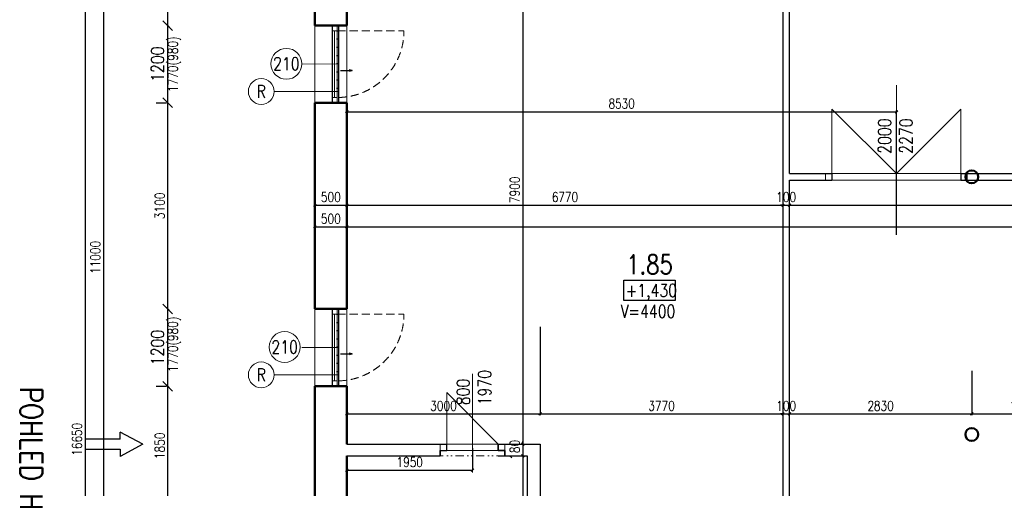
# Model space of a CAD drawing. Header units: millimetres. Extents: x -238874 to 551972, y -298952 to 658415.
# Tile 79 of 256: x 36049 to 51333, y 22914 to 30191. Entities that reach past the tile are written whole.
import ezdxf
from ezdxf.enums import TextEntityAlignment as Align

# ---------------------------------------------------------------- set-up
doc = ezdxf.new("R2010")
doc.units = ezdxf.units.MM
doc.header["$LTSCALE"] = 20
for name, pattern in [('DIVIDE2', [15.875, 6.35, -3.175, 0, -3.175, 0, -3.175]), ('DOT', [6.35, 0, -6.35]), ('HIDDEN', [9.525, 6.35, -3.175])]:
    doc.linetypes.add(name, pattern=pattern)
doc.layers.add('00_HEDVIKA_DEMOLICE', color=2, linetype='Continuous', lineweight=30, transparency=0.3)
doc.layers.add('CKOKNA OTEVÍRÁNÍ', color=51, linetype='HIDDEN', lineweight=18, transparency=0.5)
for name, color, linetype, lineweight in [('00_HEDVIKA_OBRYS', 1, 'Continuous', 50), ('_00_HEDVIKA_pohledy', 1, 'Continuous', 25), ('CKBUBLINY', 1, 'Continuous', 18), ('CKBUBLINY DEMOLICE', 4, 'Continuous', 18), ('CKBUBLINY_POPIS', 3, 'Continuous', 25), ('CKKOTY', 3, 'Continuous', 18), ('CKOKNA', 30, 'Continuous', 18), ('CKSYMBOLY', 21, 'Continuous', 25), ('HEDVIKA_OKNA_PARAPET', 70, 'Continuous', 18), ('NOSNÉ', 8, 'Continuous', 50), ('PRUCHODY', 7, 'Continuous', 18)]:
    doc.layers.add(name, color=color, linetype=linetype, lineweight=lineweight)
for name, color, linetype in [('ALP', 141, 'Continuous'), ('CZ', 255, 'Continuous'), ('KOTY', 8, 'Continuous'), ('ZDP', 50, 'Continuous')]:
    doc.layers.add(name, color=color, linetype=linetype)
doc.layers.add('CKDVERE_DORAZ', color=120, linetype='DOT', lineweight=25, plot=False)
doc.styles.add('SIMPLEX', font='SIMPLEX.shx', dxfattribs={"width": 0.8, "bigfont": 'CAD13.shx'})
doc.styles.get("Standard").update_dxf_attribs({"font": 'simplex.shx', "width": 0.8})
doc.dimstyles.new('CADKON', dxfattribs={"dimscale": 100, "dimtxt": 2, "dimasz": 1.5, "dimexe": 0, "dimexo": 2, "dimgap": 0.6, "dimtad": 1, "dimrnd": 1, "dimtxsty": 'Standard', "dimblk1": 'OBLIQUE', "dimblk2": 'OBLIQUE', "dimsah": 1, "dimcen": 2.5, "dimadec": 1, "dimazin": 2, "dimtfac": 1, "dimtix": 1, "dimtmove": 2, "dimatfit": 3, "dimldrblk": 'OPEN30', "dimfxl": 5, "dimtfill": 1, "dimtolj": 1, "dimarcsym": 0})
doc.dimstyles.new('CKA', dxfattribs={"dimtxt": 200, "dimasz": 40, "dimexe": 20, "dimexo": 0.2, "dimgap": 50, "dimtad": 1, "dimdec": 0, "dimrnd": 1, "dimzin": 0, "dimdsep": 46, "dimtxsty": 'Standard', "dimblk1": 'OBLIQUE', "dimblk2": 'OBLIQUE', "dimsah": 1, "dimcen": 0.09, "dimclrd": 253, "dimclre": 253, "dimclrt": 253, "dimadec": 0, "dimazin": 0, "dimtfac": 1, "dimtdec": 0, "dimtix": 1, "dimtmove": 2, "dimatfit": 3, "dimfxl": 1, "dimtolj": 1, "dimtzin": 0, "dimarcsym": 0})

# ---------------------------------------------------------------- blocks, each defined once
blk = doc.blocks.new('_OBLIQUE')
at = {"color": 0, "linetype": 'ByBlock'}
blk.add_line((-0.5, -0.5), (0.5, 0.5), dxfattribs=at)
blk = doc.blocks.new('*D128')
at = {"layer": 'DEFPOINTS', "color": 0, "transparency": 16777216}
for p in [(43859, 23420), (43859, 19940), (43928, 19940)]:
    blk.add_point(p, dxfattribs=at)
at = {"layer": 'KOTY', "lineweight": -2, "transparency": 16777216}
for p, q in [((43859, 23420), (43859, 19940)), ((43547, 19940), (43839, 19940))]:
    blk.add_line(p, q, dxfattribs=at)
at = {"layer": 'KOTY', "lineweight": -2, "transparency": 16777216, "xscale": 40, "yscale": 40, "zscale": 40}
for p, rotation in [((43859, 23420), 90), ((43859, 19940), 270)]:
    blk.add_blockref('_OBLIQUE', p, dxfattribs=dict(at, rotation=rotation))
at = {"layer": 'KOTY', "transparency": 16777216, "insert": (43734, 21680), "char_height": 150, "attachment_point": 5, "rotation": 90, "style": 'SIMPLEX'}
blk.add_mtext('\\A1;3480', dxfattribs=at)
blk = doc.blocks.new('*D136')
at = {"layer": 'DEFPOINTS', "color": 0, "transparency": 16777216}
for p in [(38548, 32000), (37063, 15350), (38548, 15350)]:
    blk.add_point(p, dxfattribs=at)
at = {"layer": 'KOTY', "lineweight": -2, "transparency": 16777216}
for p, q in [((37063, 32000), (37063, 15350)), ((38167, 15350), (37043, 15350))]:
    blk.add_line(p, q, dxfattribs=at)
at = {"layer": 'KOTY', "lineweight": -2, "transparency": 16777216, "xscale": 40, "yscale": 40, "zscale": 40}
for p, rotation in [((37063, 32000), 90), ((37063, 15350), 270)]:
    blk.add_blockref('_OBLIQUE', p, dxfattribs=dict(at, rotation=rotation))
at = {"layer": 'KOTY', "transparency": 16777216, "insert": (36938, 23675), "char_height": 150, "attachment_point": 5, "rotation": 90, "style": 'SIMPLEX'}
blk.add_mtext('\\A1;16650', dxfattribs=at)
blk = doc.blocks.new('*D192')
at = {"layer": 'DEFPOINTS', "color": 0, "transparency": 16777216}
for p in [(47998, 27312), (59098, 27312), (59098, 27312)]:
    blk.add_point(p, dxfattribs=at)
at = {"layer": 'KOTY', "lineweight": -2, "transparency": 16777216}
for p, q in [((59098, 27692), (59098, 27332)), ((47998, 27312), (59098, 27312))]:
    blk.add_line(p, q, dxfattribs=at)
at = {"layer": 'KOTY', "lineweight": -2, "transparency": 16777216, "xscale": 40, "yscale": 40, "zscale": 40, "rotation": 180}
blk.add_blockref('_OBLIQUE', (47998, 27312), dxfattribs=at)
at = {"layer": 'KOTY', "lineweight": -2, "transparency": 16777216, "xscale": 40, "yscale": 40, "zscale": 40}
blk.add_blockref('_OBLIQUE', (59098, 27312), dxfattribs=at)
at = {"layer": 'KOTY', "transparency": 16777216, "insert": (53548, 27437), "char_height": 150, "attachment_point": 5, "style": 'SIMPLEX'}
blk.add_mtext('\\A1;11100', dxfattribs=at)
blk = doc.blocks.new('*D193')
at = {"layer": 'DEFPOINTS', "color": 0, "transparency": 16777216}
for p in [(50828, 25116), (52408, 25116), (52408, 24069)]:
    blk.add_point(p, dxfattribs=at)
at = {"layer": 'KOTY', "lineweight": -2, "transparency": 16777216}
for p, q in [((52408, 24736), (52408, 24049)), ((50828, 24069), (52408, 24069))]:
    blk.add_line(p, q, dxfattribs=at)
at = {"layer": 'KOTY', "lineweight": -2, "transparency": 16777216, "xscale": 40, "yscale": 40, "zscale": 40, "rotation": 180}
blk.add_blockref('_OBLIQUE', (50828, 24069), dxfattribs=at)
at = {"layer": 'KOTY', "lineweight": -2, "transparency": 16777216, "xscale": 40, "yscale": 40, "zscale": 40}
blk.add_blockref('_OBLIQUE', (52408, 24069), dxfattribs=at)
at = {"layer": 'KOTY', "transparency": 16777216, "insert": (51618, 24194), "char_height": 150, "attachment_point": 5, "style": 'SIMPLEX'}
blk.add_mtext('\\A1;1580', dxfattribs=at)
blk = doc.blocks.new('*D194')
at = {"layer": 'DEFPOINTS', "color": 0, "transparency": 16777216}
for p in [(62558, 26975), (41128, 26648), (62558, 26148)]:
    blk.add_point(p, dxfattribs=at)
at = {"layer": 'KOTY', "lineweight": -2, "transparency": 16777216}
for p, q in [((41128, 26975), (62558, 26975)), ((62558, 26529), (62558, 26995))]:
    blk.add_line(p, q, dxfattribs=at)
at = {"layer": 'KOTY', "lineweight": -2, "transparency": 16777216, "xscale": 40, "yscale": 40, "zscale": 40, "rotation": 180}
blk.add_blockref('_OBLIQUE', (41128, 26975), dxfattribs=at)
at = {"layer": 'KOTY', "lineweight": -2, "transparency": 16777216, "xscale": 40, "yscale": 40, "zscale": 40}
blk.add_blockref('_OBLIQUE', (62558, 26975), dxfattribs=at)
at = {"layer": 'KOTY', "transparency": 16777216, "insert": (51843, 27100), "char_height": 150, "attachment_point": 5, "style": 'SIMPLEX'}
blk.add_mtext('\\A1;21430', dxfattribs=at)
blk = doc.blocks.new('*D200')
at = {"layer": 'DEFPOINTS', "color": 0, "transparency": 16777216}
for p in [(41128, 27312), (40628, 25700), (41128, 25700)]:
    blk.add_point(p, dxfattribs=at)
at = {"layer": 'KOTY', "lineweight": -2, "transparency": 16777216}
for p, q in [((40628, 27312), (41128, 27312)), ((41128, 26081), (41128, 27332))]:
    blk.add_line(p, q, dxfattribs=at)
at = {"layer": 'KOTY', "lineweight": -2, "transparency": 16777216, "xscale": 40, "yscale": 40, "zscale": 40, "rotation": 180}
blk.add_blockref('_OBLIQUE', (40628, 27312), dxfattribs=at)
at = {"layer": 'KOTY', "lineweight": -2, "transparency": 16777216, "xscale": 40, "yscale": 40, "zscale": 40}
blk.add_blockref('_OBLIQUE', (41128, 27312), dxfattribs=at)
at = {"layer": 'KOTY', "transparency": 16777216, "insert": (40878, 27437), "char_height": 150, "attachment_point": 5, "style": 'SIMPLEX'}
blk.add_mtext('\\A1;500', dxfattribs=at)
blk = doc.blocks.new('*D201')
at = {"layer": 'DEFPOINTS', "color": 0, "transparency": 16777216}
for p in [(41128, 26975), (40628, 26648), (41128, 26648)]:
    blk.add_point(p, dxfattribs=at)
at = {"layer": 'KOTY', "lineweight": -2, "transparency": 16777216}
for p, q in [((40628, 26975), (41128, 26975)), ((41128, 27029), (41128, 26995))]:
    blk.add_line(p, q, dxfattribs=at)
at = {"layer": 'KOTY', "lineweight": -2, "transparency": 16777216, "xscale": 40, "yscale": 40, "zscale": 40, "rotation": 180}
blk.add_blockref('_OBLIQUE', (40628, 26975), dxfattribs=at)
at = {"layer": 'KOTY', "lineweight": -2, "transparency": 16777216, "xscale": 40, "yscale": 40, "zscale": 40}
blk.add_blockref('_OBLIQUE', (41128, 26975), dxfattribs=at)
at = {"layer": 'KOTY', "transparency": 16777216, "insert": (40878, 27100), "char_height": 150, "attachment_point": 5, "style": 'SIMPLEX'}
blk.add_mtext('\\A1;500', dxfattribs=at)
blk = doc.blocks.new('*D203')
at = {"layer": 'DEFPOINTS', "color": 0, "transparency": 16777216}
for p in [(40628, 31500), (43859, 23600), (44128, 23600)]:
    blk.add_point(p, dxfattribs=at)
at = {"layer": 'KOTY', "lineweight": -2, "transparency": 16777216}
for p, q in [((43859, 31500), (43859, 23600)), ((43747, 23600), (43839, 23600))]:
    blk.add_line(p, q, dxfattribs=at)
at = {"layer": 'KOTY', "lineweight": -2, "transparency": 16777216, "xscale": 40, "yscale": 40, "zscale": 40}
for p, rotation in [((43859, 31500), 90), ((43859, 23600), 270)]:
    blk.add_blockref('_OBLIQUE', p, dxfattribs=dict(at, rotation=rotation))
at = {"layer": 'KOTY', "transparency": 16777216, "insert": (43734, 27550), "char_height": 150, "attachment_point": 5, "rotation": 90, "style": 'SIMPLEX'}
blk.add_mtext('\\A1;7900', dxfattribs=at)
blk = doc.blocks.new('*D204')
at = {"layer": 'DEFPOINTS', "color": 0, "transparency": 16777216}
for p in [(38348, 28900), (38548, 28900), (38548, 25700)]:
    blk.add_point(p, dxfattribs=at)
at = {"layer": 'KOTY', "lineweight": -2, "transparency": 16777216}
for p, q in [((38167, 28900), (38328, 28900)), ((38348, 25700), (38348, 28900))]:
    blk.add_line(p, q, dxfattribs=at)
at = {"layer": 'KOTY', "lineweight": -2, "transparency": 16777216, "xscale": 40, "yscale": 40, "zscale": 40}
for p, rotation in [((38348, 28900), 90), ((38348, 25700), 270)]:
    blk.add_blockref('_OBLIQUE', p, dxfattribs=dict(at, rotation=rotation))
at = {"layer": 'KOTY', "transparency": 16777216, "insert": (38223, 27300), "char_height": 150, "attachment_point": 5, "rotation": 90, "style": 'SIMPLEX'}
blk.add_mtext('\\A1;3100', dxfattribs=at)
blk = doc.blocks.new('*D205')
at = {"layer": 'DEFPOINTS', "color": 0, "transparency": 16777216}
for p in [(37898, 32000), (37348, 21000), (37898, 21000)]:
    blk.add_point(p, dxfattribs=at)
at = {"layer": 'KOTY', "lineweight": -2, "transparency": 16777216}
for p, q in [((37348, 32000), (37348, 21000)), ((37517, 21000), (37328, 21000))]:
    blk.add_line(p, q, dxfattribs=at)
at = {"layer": 'KOTY', "lineweight": -2, "transparency": 16777216, "xscale": 40, "yscale": 40, "zscale": 40}
for p, rotation in [((37348, 32000), 90), ((37348, 21000), 270)]:
    blk.add_blockref('_OBLIQUE', p, dxfattribs=dict(at, rotation=rotation))
at = {"layer": 'KOTY', "transparency": 16777216, "insert": (37223, 26500), "char_height": 150, "attachment_point": 5, "rotation": 90, "style": 'SIMPLEX'}
blk.add_mtext('\\A1;11000', dxfattribs=at)
blk = doc.blocks.new('*D207')
at = {"layer": 'DEFPOINTS', "color": 0, "transparency": 16777216}
for p in [(38348, 24500), (38548, 24500), (38548, 22650)]:
    blk.add_point(p, dxfattribs=at)
at = {"layer": 'KOTY', "lineweight": -2, "transparency": 16777216}
for p, q in [((38167, 24500), (38328, 24500)), ((38348, 22650), (38348, 24500))]:
    blk.add_line(p, q, dxfattribs=at)
at = {"layer": 'KOTY', "lineweight": -2, "transparency": 16777216, "xscale": 40, "yscale": 40, "zscale": 40}
for p, rotation in [((38348, 24500), 90), ((38348, 22650), 270)]:
    blk.add_blockref('_OBLIQUE', p, dxfattribs=dict(at, rotation=rotation))
at = {"layer": 'KOTY', "transparency": 16777216, "insert": (38223, 23575), "char_height": 150, "attachment_point": 5, "rotation": 90, "style": 'SIMPLEX'}
blk.add_mtext('\\A1;1850', dxfattribs=at)
blk = doc.blocks.new('*D208')
at = {"layer": 'CKKOTY', "color": 0, "lineweight": -2, "transparency": 16777216}
for p, q in [((38348, 25700), (38348, 25700)), ((38348, 24500), (38348, 25700)), ((38348, 24500), (38348, 24500))]:
    blk.add_line(p, q, dxfattribs=at)
at = {"layer": 'DEFPOINTS', "color": 0, "transparency": 16777216}
for p in [(38348, 25700), (38548, 25700), (38548, 24500)]:
    blk.add_point(p, dxfattribs=at)
at = {"layer": 'CKKOTY', "color": 0, "lineweight": -2, "transparency": 16777216, "xscale": 150, "yscale": 150, "zscale": 150}
for p, rotation in [((38348, 25700), 90), ((38348, 24500), 270)]:
    blk.add_blockref('_OBLIQUE', p, dxfattribs=dict(at, rotation=rotation))
at = {"layer": 'CKKOTY', "color": 0, "transparency": 16777216, "insert": (38188, 25100), "char_height": 200, "attachment_point": 5, "rotation": 90, "bg_fill": 3, "box_fill_scale": 1.1, "bg_fill_color": 256, "bg_fill_true_color": 13158600, "bg_fill_transparency": 0}
blk.add_mtext('\\A1;1200', dxfattribs=at)
blk = doc.blocks.new('_Open30')
at = {"color": 0, "lineweight": -2}
for p, q in [((-1, 0.27), (0, 0)), ((0, 0), (-1, -0.27)), ((0, 0), (-1, 0))]:
    blk.add_line(p, q, dxfattribs=at)
blk = doc.blocks.new('*D209')
at = {"layer": 'CKKOTY', "color": 0, "lineweight": -2, "transparency": 16777216}
for p, q in [((38348, 30100), (38348, 30100)), ((38348, 28900), (38348, 30100)), ((38348, 28900), (38348, 28900))]:
    blk.add_line(p, q, dxfattribs=at)
at = {"layer": 'DEFPOINTS', "color": 0, "transparency": 16777216}
for p in [(38348, 30100), (38548, 30100), (38548, 28900)]:
    blk.add_point(p, dxfattribs=at)
at = {"layer": 'CKKOTY', "color": 0, "lineweight": -2, "transparency": 16777216, "xscale": 150, "yscale": 150, "zscale": 150}
for p, rotation in [((38348, 30100), 90), ((38348, 28900), 270)]:
    blk.add_blockref('_OBLIQUE', p, dxfattribs=dict(at, rotation=rotation))
at = {"layer": 'CKKOTY', "color": 0, "transparency": 16777216, "insert": (38188, 29500), "char_height": 200, "attachment_point": 5, "rotation": 90, "bg_fill": 3, "box_fill_scale": 1.1, "bg_fill_color": 256, "bg_fill_true_color": 13158600, "bg_fill_transparency": 0}
blk.add_mtext('\\A1;1200', dxfattribs=at)
blk = doc.blocks.new('*D210')
at = {"layer": 'DEFPOINTS', "color": 0, "transparency": 16777216}
for p in [(38348, 32000), (38548, 32000), (38548, 30100)]:
    blk.add_point(p, dxfattribs=at)
at = {"layer": 'KOTY', "lineweight": -2, "transparency": 16777216}
for p, q in [((38167, 32000), (38328, 32000)), ((38348, 30100), (38348, 32000))]:
    blk.add_line(p, q, dxfattribs=at)
at = {"layer": 'KOTY', "lineweight": -2, "transparency": 16777216, "xscale": 40, "yscale": 40, "zscale": 40}
for p, rotation in [((38348, 32000), 90), ((38348, 30100), 270)]:
    blk.add_blockref('_OBLIQUE', p, dxfattribs=dict(at, rotation=rotation))
at = {"layer": 'KOTY', "transparency": 16777216, "insert": (38223, 31050), "char_height": 150, "attachment_point": 5, "rotation": 90, "style": 'SIMPLEX'}
blk.add_mtext('\\A1;1800', dxfattribs=at)
blk = doc.blocks.new('*D211')
at = {"layer": 'DEFPOINTS', "color": 0, "transparency": 16777216}
for p in [(47898, 27312), (47898, 26140), (41128, 25700)]:
    blk.add_point(p, dxfattribs=at)
at = {"layer": 'KOTY', "lineweight": -2, "transparency": 16777216}
for p, q in [((41128, 27312), (47898, 27312)), ((47898, 26521), (47898, 27332))]:
    blk.add_line(p, q, dxfattribs=at)
at = {"layer": 'KOTY', "lineweight": -2, "transparency": 16777216, "xscale": 40, "yscale": 40, "zscale": 40, "rotation": 180}
blk.add_blockref('_OBLIQUE', (41128, 27312), dxfattribs=at)
at = {"layer": 'KOTY', "lineweight": -2, "transparency": 16777216, "xscale": 40, "yscale": 40, "zscale": 40}
blk.add_blockref('_OBLIQUE', (47898, 27312), dxfattribs=at)
at = {"layer": 'KOTY', "transparency": 16777216, "insert": (44513, 27437), "char_height": 150, "attachment_point": 5, "style": 'SIMPLEX'}
blk.add_mtext('\\A1;6770', dxfattribs=at)
blk = doc.blocks.new('*D212')
at = {"layer": 'DEFPOINTS', "color": 0, "transparency": 16777216}
for p in [(47998, 27312), (47998, 27312), (47898, 26140)]:
    blk.add_point(p, dxfattribs=at)
at = {"layer": 'KOTY', "lineweight": -2, "transparency": 16777216}
for p, q in [((47898, 27312), (47858, 27312)), ((47898, 27312), (47998, 27312)), ((47998, 27312), (48038, 27312)), ((47998, 26931), (47998, 27292))]:
    blk.add_line(p, q, dxfattribs=at)
at = {"layer": 'KOTY', "lineweight": -2, "transparency": 16777216, "xscale": 40, "yscale": 40, "zscale": 40}
blk.add_blockref('_OBLIQUE', (47898, 27312), dxfattribs=at)
at = {"layer": 'KOTY', "lineweight": -2, "transparency": 16777216, "xscale": 40, "yscale": 40, "zscale": 40, "rotation": 180}
blk.add_blockref('_OBLIQUE', (47998, 27312), dxfattribs=at)
at = {"layer": 'KOTY', "transparency": 16777216, "insert": (47948, 27437), "char_height": 150, "attachment_point": 5, "style": 'SIMPLEX'}
blk.add_mtext('\\A1;100', dxfattribs=at)
blk = doc.blocks.new('*D213')
at = {"layer": 'DEFPOINTS', "color": 0, "transparency": 16777216}
for p in [(44128, 25800), (47898, 24069), (47898, 24069)]:
    blk.add_point(p, dxfattribs=at)
at = {"layer": 'KOTY', "lineweight": -2, "transparency": 16777216}
for p, q in [((44128, 24069), (47898, 24069)), ((47898, 23688), (47898, 24049))]:
    blk.add_line(p, q, dxfattribs=at)
at = {"layer": 'KOTY', "lineweight": -2, "transparency": 16777216, "xscale": 40, "yscale": 40, "zscale": 40, "rotation": 180}
blk.add_blockref('_OBLIQUE', (44128, 24069), dxfattribs=at)
at = {"layer": 'KOTY', "lineweight": -2, "transparency": 16777216, "xscale": 40, "yscale": 40, "zscale": 40}
blk.add_blockref('_OBLIQUE', (47898, 24069), dxfattribs=at)
at = {"layer": 'KOTY', "transparency": 16777216, "insert": (46013, 24194), "char_height": 150, "attachment_point": 5, "style": 'SIMPLEX'}
blk.add_mtext('\\A1;3770', dxfattribs=at)
blk = doc.blocks.new('*D214')
at = {"layer": 'DEFPOINTS', "color": 0, "transparency": 16777216}
for p in [(41128, 23575), (43078, 23196), (43078, 23158)]:
    blk.add_point(p, dxfattribs=at)
at = {"layer": 'KOTY', "lineweight": -2, "transparency": 16777216}
for p, q in [((43078, 23539), (43078, 23216)), ((41128, 23196), (43078, 23196))]:
    blk.add_line(p, q, dxfattribs=at)
at = {"layer": 'KOTY', "lineweight": -2, "transparency": 16777216, "xscale": 40, "yscale": 40, "zscale": 40, "rotation": 180}
blk.add_blockref('_OBLIQUE', (41128, 23196), dxfattribs=at)
at = {"layer": 'KOTY', "lineweight": -2, "transparency": 16777216, "xscale": 40, "yscale": 40, "zscale": 40}
blk.add_blockref('_OBLIQUE', (43078, 23196), dxfattribs=at)
at = {"layer": 'KOTY', "transparency": 16777216, "insert": (42103, 23321), "char_height": 150, "attachment_point": 5, "style": 'SIMPLEX'}
blk.add_mtext('\\A1;1950', dxfattribs=at)
blk = doc.blocks.new('*D215')
at = {"layer": 'DEFPOINTS', "color": 0, "transparency": 16777216}
for p in [(41128, 25700), (44128, 25800), (44128, 24069)]:
    blk.add_point(p, dxfattribs=at)
at = {"layer": 'KOTY', "lineweight": -2, "transparency": 16777216}
for p, q in [((44128, 25419), (44128, 24049)), ((41128, 24069), (44128, 24069))]:
    blk.add_line(p, q, dxfattribs=at)
at = {"layer": 'KOTY', "lineweight": -2, "transparency": 16777216, "xscale": 40, "yscale": 40, "zscale": 40, "rotation": 180}
blk.add_blockref('_OBLIQUE', (41128, 24069), dxfattribs=at)
at = {"layer": 'KOTY', "lineweight": -2, "transparency": 16777216, "xscale": 40, "yscale": 40, "zscale": 40}
blk.add_blockref('_OBLIQUE', (44128, 24069), dxfattribs=at)
at = {"layer": 'KOTY', "transparency": 16777216, "insert": (42628, 24194), "char_height": 150, "attachment_point": 5, "style": 'SIMPLEX'}
blk.add_mtext('\\A1;3000', dxfattribs=at)
blk = doc.blocks.new('*D217')
at = {"layer": 'DEFPOINTS', "color": 0, "transparency": 16777216}
for p in [(44128, 23600), (43859, 23420), (43859, 23420)]:
    blk.add_point(p, dxfattribs=at)
at = {"layer": 'KOTY', "lineweight": -2, "transparency": 16777216}
for p, q in [((43859, 23600), (43859, 23640)), ((43859, 23600), (43859, 23420)), ((43478, 23420), (43839, 23420)), ((43859, 23420), (43859, 23380))]:
    blk.add_line(p, q, dxfattribs=at)
at = {"layer": 'KOTY', "lineweight": -2, "transparency": 16777216, "xscale": 40, "yscale": 40, "zscale": 40}
for p, rotation in [((43859, 23600), 270), ((43859, 23420), 90)]:
    blk.add_blockref('_OBLIQUE', p, dxfattribs=dict(at, rotation=rotation))
at = {"layer": 'KOTY', "transparency": 16777216, "insert": (43734, 23510), "char_height": 150, "attachment_point": 5, "rotation": 90, "style": 'SIMPLEX'}
blk.add_mtext('\\A1;180', dxfattribs=at)
blk = doc.blocks.new('*D219')
at = {"layer": 'DEFPOINTS', "color": 0, "transparency": 16777216}
for p in [(47898, 24069), (47998, 24069), (47998, 24069)]:
    blk.add_point(p, dxfattribs=at)
at = {"layer": 'KOTY', "lineweight": -2, "transparency": 16777216}
for p, q in [((47898, 24069), (47858, 24069)), ((47898, 24069), (47998, 24069)), ((47998, 24069), (48038, 24069)), ((47998, 23688), (47998, 24049))]:
    blk.add_line(p, q, dxfattribs=at)
at = {"layer": 'KOTY', "lineweight": -2, "transparency": 16777216, "xscale": 40, "yscale": 40, "zscale": 40}
blk.add_blockref('_OBLIQUE', (47898, 24069), dxfattribs=at)
at = {"layer": 'KOTY', "lineweight": -2, "transparency": 16777216, "xscale": 40, "yscale": 40, "zscale": 40, "rotation": 180}
blk.add_blockref('_OBLIQUE', (47998, 24069), dxfattribs=at)
at = {"layer": 'KOTY', "transparency": 16777216, "insert": (47948, 24194), "char_height": 150, "attachment_point": 5, "style": 'SIMPLEX'}
blk.add_mtext('\\A1;100', dxfattribs=at)
blk = doc.blocks.new('*D220')
at = {"layer": 'DEFPOINTS', "color": 0, "transparency": 16777216}
for p in [(50828, 25116), (47998, 24069), (50828, 24069)]:
    blk.add_point(p, dxfattribs=at)
at = {"layer": 'KOTY', "lineweight": -2, "transparency": 16777216}
for p, q in [((50828, 24736), (50828, 24049)), ((47998, 24069), (50828, 24069))]:
    blk.add_line(p, q, dxfattribs=at)
at = {"layer": 'KOTY', "lineweight": -2, "transparency": 16777216, "xscale": 40, "yscale": 40, "zscale": 40, "rotation": 180}
blk.add_blockref('_OBLIQUE', (47998, 24069), dxfattribs=at)
at = {"layer": 'KOTY', "lineweight": -2, "transparency": 16777216, "xscale": 40, "yscale": 40, "zscale": 40}
blk.add_blockref('_OBLIQUE', (50828, 24069), dxfattribs=at)
at = {"layer": 'KOTY', "transparency": 16777216, "insert": (49413, 24194), "char_height": 150, "attachment_point": 5, "style": 'SIMPLEX'}
blk.add_mtext('\\A1;2830', dxfattribs=at)
blk = doc.blocks.new('*D221')
at = {"layer": 'DEFPOINTS', "color": 0, "transparency": 16777216}
for p in [(49658, 28762), (41128, 26467), (49658, 26467)]:
    blk.add_point(p, dxfattribs=at)
at = {"layer": 'KOTY', "lineweight": -2, "transparency": 16777216}
for p, q in [((41128, 28762), (49658, 28762)), ((49658, 26848), (49658, 28782))]:
    blk.add_line(p, q, dxfattribs=at)
at = {"layer": 'KOTY', "lineweight": -2, "transparency": 16777216, "xscale": 40, "yscale": 40, "zscale": 40, "rotation": 180}
blk.add_blockref('_OBLIQUE', (41128, 28762), dxfattribs=at)
at = {"layer": 'KOTY', "lineweight": -2, "transparency": 16777216, "xscale": 40, "yscale": 40, "zscale": 40}
blk.add_blockref('_OBLIQUE', (49658, 28762), dxfattribs=at)
at = {"layer": 'KOTY', "transparency": 16777216, "insert": (45393, 28887), "char_height": 150, "attachment_point": 5, "style": 'SIMPLEX'}
blk.add_mtext('\\A1;8530', dxfattribs=at)
blk = doc.blocks.new('*D222')
at = {"layer": 'DEFPOINTS', "color": 0, "transparency": 16777216}
for p in [(49498, 30359), (49498, 30200), (41128, 30100)]:
    blk.add_point(p, dxfattribs=at)
at = {"layer": 'KOTY', "lineweight": -2, "transparency": 16777216}
for p, q in [((49498, 30581), (49498, 30379)), ((41128, 30359), (49498, 30359))]:
    blk.add_line(p, q, dxfattribs=at)
at = {"layer": 'KOTY', "lineweight": -2, "transparency": 16777216, "xscale": 40, "yscale": 40, "zscale": 40, "rotation": 180}
blk.add_blockref('_OBLIQUE', (41128, 30359), dxfattribs=at)
at = {"layer": 'KOTY', "lineweight": -2, "transparency": 16777216, "xscale": 40, "yscale": 40, "zscale": 40}
blk.add_blockref('_OBLIQUE', (49498, 30359), dxfattribs=at)
at = {"layer": 'KOTY', "transparency": 16777216, "insert": (45313, 30484), "char_height": 150, "attachment_point": 5, "style": 'SIMPLEX'}
blk.add_mtext('\\A1;8370', dxfattribs=at)
blk = doc.blocks.new('*U3302')
at = {"color": 0, "linetype": 'ByBlock', "lineweight": -2}
for p, q in [((-225, 0), (-80, 0)), ((225, 0), (103, 30)), ((225, 0), (103, -30)), ((-80, 0), (27, 0)), ((27, 0), (225, 0))]:
    blk.add_line(p, q, dxfattribs=at)
at = {"color": 0, "linetype": 'Continuous', "lineweight": -2, "flags": 8}
blk.add_attdef('SPÁD', text='', height=100, dxfattribs=at).set_placement((0, 40), align=Align.CENTER)
blk = doc.blocks.new('*U3468')
at = {"color": 0, "linetype": 'ByBlock', "lineweight": -2}
for p, q in [((48.4, 38.7), (48.4, 94.6)), ((224.7, 0), (48.4, 94.6)), ((224.7, 0), (48.4, -94.6)), ((48.4, -38.7), (48.4, -94.6))]:
    blk.add_line(p, q, dxfattribs=at)
blk.add_lwpolyline([(48.4, -38.7), (-224.7, -38.7), (-224.7, 38.7), (48.4, 38.7)], dxfattribs=at)
at = {"color": 0, "linetype": 'Continuous', "lineweight": -2, "flags": 8}
blk.add_attdef('SPÁD', text='', height=100, dxfattribs=at).set_placement((0, 40), align=Align.CENTER)
blk = doc.blocks.new('CK_BUBBLE_1_0_0')
at = {"color": 0, "linetype": 'ByBlock', "lineweight": -2}
blk.add_circle((0, 0), 1, dxfattribs=at)

msp = doc.modelspace()

# ---------------------------------------------------------------- linework, layer by layer
at = {"layer": '00_HEDVIKA_DEMOLICE'}
for p, q in [((40897.962, 30100.047), (40897.962, 28900.047)), ((40997.962, 30100.047), (40997.962, 28900.047)), ((40897.962, 25700.047), (40897.962, 24500.047)), ((40997.962, 25700.047), (40997.962, 24500.047))]:
    msp.add_line(p, q, dxfattribs=at)
at = {"layer": '00_HEDVIKA_OBRYS'}
for points in [[(40897.962, 30100.047), (41127.962, 30100.047)], [(40897.962, 28900.047), (41127.962, 28900.047)], [(40897.962, 25700.047), (41127.962, 25700.047)], [(40897.962, 24500.047), (41127.962, 24500.047)]]:
    msp.add_lwpolyline(points, dxfattribs=at)
at = {"layer": 'ALP'}
for p, q in [((47897.962, 20780.047), (47897.962, 31500.047)), ((47897.962, 20780.047), (47897.962, 31500.047)), ((47997.962, 27800.047), (47997.962, 31500.047)), ((47997.962, 27800.047), (47997.962, 31500.047)), ((47997.962, 27800.047), (48657.962, 27800.047)), ((47997.962, 27800.047), (48657.962, 27800.047)), ((47997.962, 20780.047), (47997.962, 27700.047)), ((47997.962, 20780.047), (47997.962, 27700.047)), ((47997.962, 27700.047), (48657.962, 27700.047)), ((47997.962, 27700.047), (48657.962, 27700.047)), ((48657.962, 27800.047), (48657.962, 27700.047)), ((48657.962, 27800.047), (48657.962, 27700.047)), ((50657.962, 27800.047), (59097.962, 27800.047)), ((50657.962, 27800.047), (59097.962, 27800.047)), ((50657.962, 27800.047), (50657.962, 27700.047)), ((50657.962, 27800.047), (50657.962, 27700.047)), ((50657.962, 27700.047), (59097.962, 27700.047)), ((50657.962, 27700.047), (59097.962, 27700.047))]:
    msp.add_line(p, q, dxfattribs=at)
at = {"layer": 'CKBUBLINY'}
for p, q in [((41005.133, 29499.392), (40428.129, 29502.921)), ((41005.133, 25099.392), (40428.129, 25102.921))]:
    msp.add_line(p, q, dxfattribs=at)
at = {"layer": 'CKBUBLINY DEMOLICE'}
for p, q in [((39997.962, 29075.477), (40997.962, 29075.477)), ((39997.962, 24675.477), (40997.962, 24675.477))]:
    msp.add_line(p, q, dxfattribs=at)
at = {"layer": 'CKDVERE_DORAZ'}
for p, q in [((40977.962, 30018.047), (40977.962, 28982.047)), ((40977.962, 30018.047), (40977.962, 28982.047)), ((40977.962, 25618.047), (40977.962, 24582.047)), ((40977.962, 25618.047), (40977.962, 24582.047))]:
    msp.add_line(p, q, dxfattribs=at)
at = {"layer": 'CKOKNA'}
for p, q in [((40897.962, 30018.047), (40897.962, 30100.047)), ((40897.962, 30018.047), (40977.962, 30018.047)), ((40897.962, 28982.047), (40897.962, 30018.047)), ((40937.962, 28982.047), (40937.962, 30018.047)), ((40937.962, 28982.047), (40937.962, 30018.047)), ((40977.962, 30018.047), (40977.962, 30100.047)), ((40977.962, 30018.047), (40977.962, 30100.047)), ((40977.962, 28982.047), (40977.962, 30018.047)), ((40977.962, 28982.047), (40977.962, 30018.047)), ((40897.962, 28982.047), (40977.962, 28982.047)), ((40897.962, 28900.047), (40897.962, 28982.047)), ((40897.962, 28900.047), (40977.962, 28900.047)), ((40977.962, 28982.047), (40977.962, 28900.047)), ((40977.962, 28982.047), (40977.962, 28900.047)), ((40897.962, 25618.047), (40897.962, 25700.047)), ((40977.962, 25618.047), (40977.962, 25700.047)), ((40977.962, 25618.047), (40977.962, 25700.047)), ((40897.962, 25618.047), (40977.962, 25618.047)), ((40897.962, 24582.047), (40897.962, 25618.047)), ((40937.962, 24582.047), (40937.962, 25618.047)), ((40937.962, 24582.047), (40937.962, 25618.047)), ((40977.962, 24582.047), (40977.962, 25618.047)), ((40977.962, 24582.047), (40977.962, 25618.047)), ((40897.962, 24582.047), (40977.962, 24582.047)), ((40897.962, 24500.047), (40897.962, 24582.047)), ((40897.962, 24500.047), (40977.962, 24500.047)), ((40977.962, 24582.047), (40977.962, 24500.047)), ((40977.962, 24582.047), (40977.962, 24500.047))]:
    msp.add_line(p, q, dxfattribs=at)
at = {"layer": 'CKOKNA OTEVÍRÁNÍ'}
for p, q in [((40977.962, 30018.047), (42013.962, 30018.047)), ((40977.962, 25618.047), (42013.962, 25618.047))]:
    msp.add_line(p, q, dxfattribs=at)
for centre in [(40977.962, 30018.047), (40977.962, 25618.047)]:
    msp.add_arc(centre, 1036, 271.1061648, 0, dxfattribs=at)
at = {"layer": 'CZ', "color": 7}
msp.add_lwpolyline([(45426.427, 26148.236), (46225.453, 26148.236), (46225.453, 25832.299), (45426.427, 25832.299)], close=True, dxfattribs=at)
at = {"layer": 'HEDVIKA_OKNA_PARAPET'}
for p, q in [((41127.962, 30100.047), (41127.962, 28900.047)), ((41127.962, 25700.047), (41127.962, 24500.047))]:
    msp.add_line(p, q, dxfattribs=at)
at = {"layer": 'KOTY'}
for p in [(40857.277, 30100.047), (40857.277, 28900.047), (40857.277, 25700.047), (40857.277, 24500.047)]:
    msp.add_point(p, dxfattribs=at)
at = {"layer": 'NOSNÉ'}
for p, q in [((40627.962, 32000.047), (40627.962, 30100.047)), ((41127.962, 31500.047), (41127.962, 30100.047)), ((41127.962, 30100.047), (40627.962, 30100.047)), ((41127.962, 28900.047), (40627.962, 28900.047)), ((40627.962, 28900.047), (40627.962, 25700.047)), ((41127.962, 28900.047), (41127.962, 25700.047)), ((41127.962, 25700.047), (40627.962, 25700.047)), ((41127.962, 25700.047), (40627.962, 25700.047)), ((41127.962, 24500.047), (40627.962, 24500.047)), ((40627.962, 24500.047), (40627.962, 22650.047)), ((41127.962, 24500.047), (40627.962, 24500.047)), ((41127.962, 24500.047), (41127.962, 23600.047)), ((41127.962, 23420.047), (41127.962, 22650.047))]:
    msp.add_line(p, q, dxfattribs=at)
for centre in [(50827.962, 27750.047), (50827.962, 23750.047)]:
    msp.add_circle(centre, 100, dxfattribs=at)
at = {"layer": 'PRUCHODY'}
for p, q in [((41127.962, 30100.047), (40627.962, 30100.047)), ((40627.962, 28900.047), (40627.962, 30100.047)), ((49657.962, 27451.191), (49657.962, 29172.691)), ((48657.962, 28800.047), (49657.962, 27800.047)), ((48657.962, 27800.047), (48657.962, 28800.047)), ((49657.962, 27800.047), (50657.962, 28800.047)), ((50657.962, 28800.047), (50657.962, 27800.047)), ((48557.962, 27700.047), (48557.962, 27800.047)), ((48657.962, 27800.047), (50657.962, 27800.047)), ((50657.962, 27700.047), (48657.962, 27700.047)), ((50757.962, 27800.047), (50757.962, 27700.047)), ((40627.962, 25700.047), (40627.962, 24500.047)), ((43077.962, 24690.19), (43077.962, 23157.925)), ((42677.962, 24400.047), (42677.962, 23600.047)), ((42677.962, 24400.047), (43477.962, 23600.047)), ((42577.962, 23500.047), (42577.962, 23600.047)), ((43477.962, 23600.047), (42677.962, 23600.047)), ((43577.962, 23500.047), (43577.962, 23600.047)), ((42677.962, 23500.047), (43477.962, 23500.047))]:
    msp.add_line(p, q, dxfattribs=at)
at = {"layer": 'PRUCHODY', "linetype": 'DIVIDE2'}
msp.add_line((43577.962, 23420.047), (42577.962, 23420.047), dxfattribs=at)
at = {"layer": 'ZDP'}
for p, q in [((41127.962, 23600.047), (42677.962, 23600.047)), ((42677.962, 23500.047), (42677.962, 23600.047)), ((43477.962, 23500.047), (43477.962, 23600.047)), ((43477.962, 23600.047), (43477.962, 23500.047)), ((43477.962, 23600.047), (44127.962, 23600.047)), ((44127.962, 23600.047), (44127.962, 15850.047)), ((41127.962, 23420.047), (42577.962, 23420.047)), ((42577.962, 23500.047), (42677.962, 23500.047)), ((42577.962, 23420.047), (42577.962, 23500.047)), ((42577.962, 23500.047), (42677.962, 23500.047)), ((42577.962, 23500.047), (42577.962, 23420.047)), ((43577.962, 23500.047), (43477.962, 23500.047)), ((43477.962, 23500.047), (43577.962, 23500.047)), ((43577.962, 23420.047), (43577.962, 23500.047)), ((43577.962, 23500.047), (43577.962, 23420.047)), ((43577.962, 23420.047), (43927.962, 23420.047)), ((43927.962, 23420.047), (43927.962, 19940.047))]:
    msp.add_line(p, q, dxfattribs=at)

# ---------------------------------------------------------------- block references
at = {"layer": '_00_HEDVIKA_pohledy', "xscale": -2, "yscale": 2, "zscale": 2, "rotation": 180}
msp.add_blockref('*U3468', (37512.912, 23597.685), dxfattribs=at)
at = {"layer": 'CKBUBLINY'}
ref = msp.add_blockref('CK_BUBBLE_1_0_0', (40188.142, 29505.456), dxfattribs=dict(at, xscale=240, yscale=240, zscale=240))
ref.add_attrib('NUM1', '210', dxfattribs={"layer": 'CKBUBLINY_POPIS', "height": 200, "width": 0.8, "flags": 8}).set_placement((40188.142, 29505.456), align=Align.MIDDLE_CENTER)
ref = msp.add_blockref('CK_BUBBLE_1_0_0', (40161.243, 25107.271), dxfattribs=dict(at, xscale=240, yscale=240, zscale=240))
ref.add_attrib('NUM1', '210', dxfattribs={"layer": 'CKBUBLINY_POPIS', "height": 200, "width": 0.8, "flags": 8}).set_placement((40161.243, 25107.271), align=Align.MIDDLE_CENTER)
at = {"layer": 'CKBUBLINY DEMOLICE'}
ref = msp.add_blockref('CK_BUBBLE_1_0_0', (39797.962, 29075.477), dxfattribs=dict(at, xscale=200, yscale=200, zscale=200))
ref.add_attrib('NUM1', 'R', dxfattribs={"height": 200, "width": 0.8, "flags": 8}).set_placement((39797.962, 29075.477), align=Align.MIDDLE_CENTER)
ref = msp.add_blockref('CK_BUBBLE_1_0_0', (39797.962, 24675.477), dxfattribs=dict(at, xscale=200, yscale=200, zscale=200))
ref.add_attrib('NUM1', 'R', dxfattribs={"height": 200, "width": 0.8, "flags": 8}).set_placement((39797.962, 24675.477), align=Align.MIDDLE_CENTER)
at = {"layer": 'CKSYMBOLY', "xscale": 0.4, "yscale": 0.4, "zscale": 0.4}
for p in [(41120.779, 29399.943), (41120.779, 24999.943)]:
    msp.add_blockref('*U3302', p, dxfattribs=at)

# ---------------------------------------------------------------- texts
at = {"layer": '_00_HEDVIKA_pohledy', "lineweight": 35, "insert": (36054.856, 24490.718), "char_height": 350, "attachment_point": 7, "rotation": 270}
msp.add_mtext_dynamic_manual_height_columns('POHLED H', width=9267.13323, gutter_width=1250, heights=[0], dxfattribs=at)
at = {"layer": 'CZ', "color": 7, "char_height": 200, "width": 1830.1, "attachment_point": 1, "rotation": 90}
for s, insert in [('2000\\P2270', (49375.17, 28108.768)), ('800\\P1970', (42832.9, 24203.615))]:
    msp.add_mtext(s, dxfattribs=dict(at, insert=insert))
at = {"layer": 'CZ', "color": 6, "linetype": 'Continuous', "lineweight": 30, "insert": (45466.029, 26540.632), "char_height": 300, "width": 1830.1, "attachment_point": 1}
msp.add_mtext('1.85', dxfattribs=at)
at = {"layer": 'CZ', "color": 7, "char_height": 200, "width": 1830.1, "attachment_point": 1}
for s, insert in [('+1,430', (45457.263, 26086.415)), ('V=4400', (45376.627, 25761.702))]:
    msp.add_mtext(s, dxfattribs=dict(at, insert=insert))

# ---------------------------------------------------------------- dimensions: what is measured, and where the dimension line sits
at = {"layer": 'KOTY'}
for base, p1, p2, angle, text, picture, middle in [((37063.5, 15350.047), (38548.115, 32000.047), (38548.115, 15350.047), 90, '16650', '*D136', (36938.5, 23675.047)), ((37348.004, 21000.047), (37898.155, 32000.047), (37898.155, 21000.047), 90, '11000', '*D205', (37223.004, 26500.047)), ((43858.594, 23600.047), (40627.962, 31500.047), (44127.962, 23600.047), 270, '7900', '*D203', (43733.594, 27550.047)), ((38348.033, 28900.047), (38548.115, 25700.047), (38548.115, 28900.047), 90, '3100', '*D204', (38223.033, 27300.047)), ((44127.962, 24068.619), (41127.962, 25700.047), (44127.962, 25800.047), 180, '3000', '*D215', (42627.962, 24193.619)), ((47897.962, 24068.619), (44127.962, 25800.047), (47897.962, 24068.619), 180, '3770', '*D213', (46012.962, 24193.619)), ((50827.962, 24068.619), (47997.962, 24068.619), (50827.962, 25116.325), 180, '2830', '*D220', (49412.962, 24193.619)), ((52407.962, 24068.619), (50827.962, 25116.325), (52407.962, 25116.325), 180, '1580', '*D193', (51617.962, 24193.619)), ((38348.033, 24500.047), (38548.115, 22650.047), (38548.115, 24500.047), 90, '1850', '*D207', (38223.033, 23575.047)), ((47997.962, 24068.619), (47897.962, 24068.619), (47997.962, 24068.619), 180, '100', '*D219', (47947.962, 24193.619)), ((43858.594, 23420.047), (44127.962, 23600.047), (43858.594, 23420.047), 270, '180', '*D217', (43733.594, 23510.047)), ((43077.962, 23196.03), (41127.962, 23575.047), (43077.962, 23157.925), 180, '1950', '*D214', (42102.962, 23321.03)), ((43858.594, 19940.047), (43858.594, 23420.047), (43927.962, 19940.047), 270, '3480', '*D128', (43733.594, 21680.047))]:
    dim = msp.add_linear_dim(base=base, p1=p1, p2=p2, angle=angle, text=text, dimstyle='CKA', override={"dimtxt": 150, "dimexo": 380.774374, "dimtxsty": 'SIMPLEX', "dimse1": 1, "dimclrd": 256, "dimclre": 256, "dimclrt": 256}, dxfattribs=at)
    dim.commit()
    dim.dimension.update_dxf_attribs({"geometry": picture, "text_midpoint": middle})
for base, p1, p2, text, picture, middle in [((49497.962, 30359.381), (41127.962, 30100.047), (49497.962, 30200.047), '8370', '*D222', (45312.962, 30484.381)), ((49657.962, 28761.644), (41127.962, 26467.301), (49657.962, 26467.301), '8530', '*D221', (45392.962, 28886.644)), ((59097.962, 27311.697), (47997.962, 27311.697), (59097.962, 27311.697), '11100', '*D192', (53547.962, 27436.697)), ((41127.962, 27311.697), (40627.962, 25700.047), (41127.962, 25700.047), '500', '*D200', (40877.962, 27436.697)), ((47897.962, 27311.697), (41127.962, 25700.047), (47897.962, 26140.047), '6770', '*D211', (44512.962, 27436.697)), ((47997.962, 27311.697), (47897.962, 26140.047), (47997.962, 27311.697), '100', '*D212', (47947.962, 27436.697)), ((41127.962, 26974.885), (40627.962, 26647.796), (41127.962, 26647.796), '500', '*D201', (40877.962, 27099.885)), ((62557.962, 26974.885), (41127.962, 26647.796), (62557.962, 26147.796), '21430', '*D194', (51842.962, 27099.885))]:
    dim = msp.add_linear_dim(base=base, p1=p1, p2=p2, text=text, dimstyle='CKA', override={"dimtxt": 150, "dimexo": 380.774374, "dimtxsty": 'SIMPLEX', "dimse1": 1, "dimclrd": 256, "dimclre": 256, "dimclrt": 256}, dxfattribs=at)
    dim.commit()
    dim.dimension.update_dxf_attribs({"geometry": picture, "text_midpoint": middle})

# ---------------------------------------------------------------- next in the draw order: dimensions: what is measured, and where the dimension line sits
at = {"layer": 'CKKOTY'}
for base, p1, p2, picture, middle in [((38348.033, 30100.047), (38548.115, 28900.047), (38548.115, 30100.047), '*D209', (38188.033, 29500.047)), ((38348.033, 25700.047), (38548.115, 24500.047), (38548.115, 25700.047), '*D208', (38188.033, 25100.047))]:
    dim = msp.add_linear_dim(base=base, p1=p1, p2=p2, angle=90, dimstyle='CADKON', dxfattribs=at)
    dim.commit()
    dim.dimension.update_dxf_attribs({"geometry": picture, "text_midpoint": middle})

# ---------------------------------------------------------------- next in the draw order: texts
at = {"layer": 'CKKOTY', "char_height": 150, "attachment_point": 5, "rotation": 90, "style": 'SIMPLEX'}
for insert in [(38452.347, 29500.047), (38452.347, 25150.047)]:
    msp.add_mtext('1770(980)', dxfattribs=dict(at, insert=insert))

# ---------------------------------------------------------------- next in the draw order: dimensions: what is measured, and where the dimension line sits
at = {"layer": 'KOTY'}
dim = msp.add_linear_dim(base=(38348.033, 32000.047), p1=(38548.115, 30100.047), p2=(38548.115, 32000.047), angle=90, text='1800', dimstyle='CKA', override={"dimtxt": 150, "dimexo": 380.774374, "dimtxsty": 'SIMPLEX', "dimse1": 1, "dimclrd": 256, "dimclre": 256, "dimclrt": 256}, dxfattribs=at)
dim.commit()
dim.dimension.update_dxf_attribs({"geometry": '*D210', "text_midpoint": (38223.033, 31050.047)})

doc.saveas('drawing.dxf')
